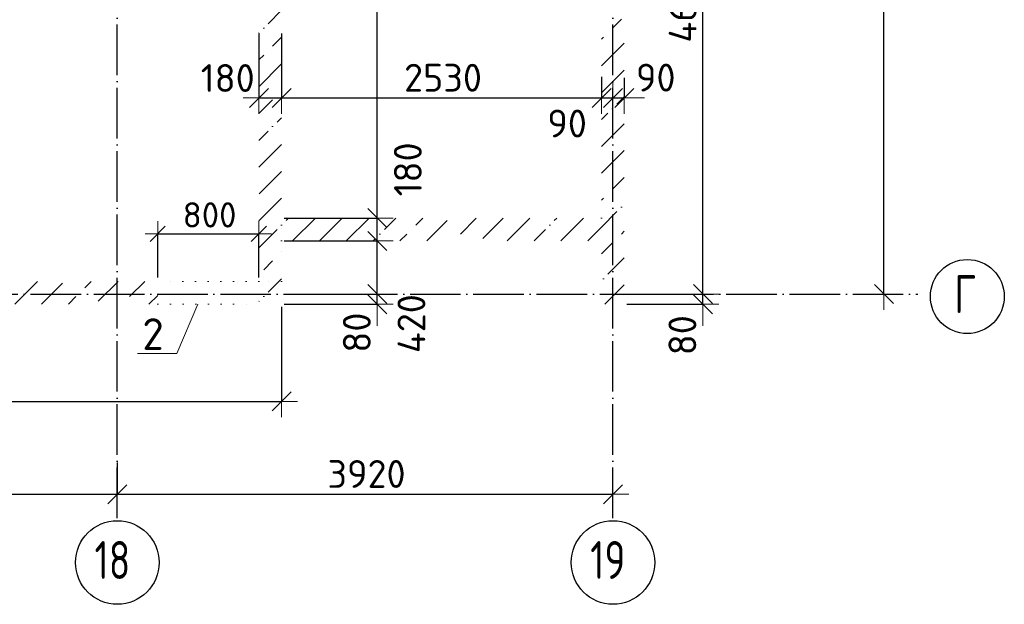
# Model space of a CAD drawing. Header units: millimetres. Extents: x 31376 to 89568, y 5935 to 20657.
# Tile 4 of 6: x 56089 to 63875, y 5948 to 10568. Entities that reach past the tile are written whole.
import ezdxf

# ---------------------------------------------------------------- set-up
doc = ezdxf.new("R2010")
doc.units = ezdxf.units.MM
doc.header["$PDMODE"] = 65
for name, pattern in [('______11', [500, 400, -50, 0, -50]), ('______5', [1100, 800, -100, 100, -100]), ('______9', [100, 0, -100])]:
    doc.linetypes.add(name, pattern=pattern)
for name, color, linetype, lineweight in [('Standard', 7, 'Continuous', 25), ('Размерная линия_ общее', 7, 'Continuous', 13), ('Размерная линия_ общее_1', 7, 'Continuous', 13), ('Стена_ общее', 7, 'Continuous', 35)]:
    doc.layers.add(name, color=color, linetype=linetype, lineweight=lineweight)
doc.layers.add('Осевая линия_ общее', color=7, linetype='______5', lineweight=13, true_color=0xa0a0a0)
doc.styles.add('ISOCPEUR', font='ISOCPEUR')
doc.dimstyles.new('DIMSTYLE_2', dxfattribs={"dimtxt": 220, "dimasz": 250, "dimexe": 0, "dimexo": 0, "dimgap": 110, "dimtad": 2, "dimdec": 0, "dimrnd": 5, "dimzin": 12, "dimdsep": 46, "dimtxsty": 'ISOCPEUR', "dimblk1": 'ALL_ML_STRICH', "dimblk2": 'ALL_ML_STRICH', "dimsah": 1, "dimcen": 0, "dimclrd": 7, "dimclre": 256, "dimclrt": 7, "dimadec": 0, "dimazin": 0, "dimtfac": 1, "dimtdec": 0, "dimtix": 1, "dimtmove": 2, "dimatfit": 3, "dimfxl": 0, "dimtzin": 0, "dimlwd": 0, "dimlwe": -3, "dimarcsym": 0})
doc.dimstyles.new('DIMSTYLE_3', dxfattribs={"dimtxt": 220, "dimasz": 250, "dimexe": 0, "dimexo": 0, "dimgap": 110, "dimtad": 2, "dimdec": 0, "dimrnd": 5, "dimzin": 12, "dimdsep": 46, "dimtxsty": 'ISOCPEUR', "dimblk1": 'ALL_ML_STRICH', "dimblk2": 'ALL_ML_STRICH', "dimsah": 1, "dimcen": 0, "dimclrd": 7, "dimclre": 256, "dimclrt": 7, "dimadec": 0, "dimazin": 0, "dimtfac": 1, "dimtdec": 0, "dimtix": 1, "dimtmove": 2, "dimatfit": 3, "dimfxl": 0, "dimtzin": 0, "dimlwd": 0, "dimlwe": -3, "dimarcsym": 0})
doc.dimstyles.new('DIMSTYLE_5', dxfattribs={"dimtxt": 220, "dimasz": 250, "dimexe": 0, "dimexo": 0, "dimgap": 110, "dimtad": 2, "dimdec": 0, "dimrnd": 5, "dimzin": 12, "dimdsep": 46, "dimtxsty": 'ISOCPEUR', "dimblk1": 'ALL_ML_STRICH', "dimblk2": 'ALL_ML_STRICH', "dimsah": 1, "dimcen": 0, "dimclrd": 7, "dimclre": 256, "dimclrt": 7, "dimadec": 0, "dimazin": 0, "dimtfac": 1, "dimtdec": 0, "dimtix": 1, "dimtmove": 2, "dimatfit": 3, "dimfxl": 0, "dimtvp": 1.2, "dimtzin": 0, "dimlwd": 0, "dimlwe": -3, "dimarcsym": 0})
doc.dimstyles.new('DIMSTYLE_7', dxfattribs={"dimtxt": 220, "dimasz": 250, "dimexe": 0, "dimexo": 0, "dimgap": 110, "dimtad": 0, "dimdec": 0, "dimrnd": 5, "dimzin": 12, "dimdsep": 46, "dimtxsty": 'ISOCPEUR', "dimblk1": 'ALL_ML_STRICH', "dimblk2": 'ALL_ML_STRICH', "dimsah": 1, "dimcen": 0, "dimclrd": 7, "dimclre": 256, "dimclrt": 7, "dimadec": 0, "dimazin": 0, "dimtfac": 1, "dimtdec": 0, "dimtix": 1, "dimtmove": 2, "dimatfit": 3, "dimfxl": 0, "dimtvp": 1.2, "dimtzin": 0, "dimlwd": 0, "dimlwe": -3, "dimarcsym": 0})
doc.dimstyles.new('DIMSTYLE_8', dxfattribs={"dimtxt": 200, "dimasz": 200, "dimexe": 0, "dimexo": 0, "dimgap": 100, "dimtad": 2, "dimdec": 0, "dimrnd": 5, "dimzin": 12, "dimdsep": 46, "dimtxsty": 'ISOCPEUR', "dimblk1": 'ALL_ML_STRICH', "dimblk2": 'ALL_ML_STRICH', "dimsah": 1, "dimcen": 0, "dimclrd": 7, "dimclre": 256, "dimclrt": 7, "dimadec": 0, "dimazin": 0, "dimtfac": 1, "dimtdec": 0, "dimtix": 1, "dimtmove": 2, "dimatfit": 3, "dimfxl": 0, "dimtzin": 0, "dimlwd": 0, "dimlwe": -3, "dimarcsym": 0})
pattern_1 = [(45, (0, 0), (-212.132, 212.132), [400, -50, 0, -50]), (45, (-106.07, 106.07), (-212.132, 212.132), [800, -100, 100, -100])]

# ---------------------------------------------------------------- blocks, each defined once
blk = doc.blocks.new('ALL_ML_STRICH')
at = {"color": 0, "linetype": 'ByBlock', "lineweight": -2}
for p, q in [((0, -0.5), (0, 0.5)), ((-1, 0), (0.5, 0)), ((-0.3, -0.3), (0.3, 0.3))]:
    blk.add_line(p, q, dxfattribs=at)
blk = doc.blocks.new('*D3')
at = {"layer": 'DEFPOINTS', "color": 7, "linetype": 'Continuous', "lineweight": 13, "transparency": 33554687}
for p in [(63058.7, 13900), (62922.4, 8400), (62922.4, 8400)]:
    blk.add_point(p, dxfattribs=at)
at = {"layer": 'Размерная линия_ общее', "color": 253, "linetype": 'Continuous', "lineweight": -2, "true_color": 0xa0a0a0, "transparency": 33554687}
for p, q in [((63038.7, 13900), (62922.4, 13900)), ((62922.4, 8400), (62922.4, 8400))]:
    blk.add_line(p, q, dxfattribs=at)
at = {"layer": 'Размерная линия_ общее', "color": 7, "linetype": 'Continuous', "lineweight": -2, "transparency": 33554687}
blk.add_line((62922.4, 8400), (62922.4, 13900), dxfattribs=at)
at = {"layer": 'Размерная линия_ общее', "color": 7, "linetype": 'Continuous', "lineweight": 13, "transparency": 33554687, "xscale": 250, "yscale": 250, "zscale": 250}
for p, rotation in [((62922.4, 13900), 90), ((62922.4, 8400), 270)]:
    blk.add_blockref('ALL_ML_STRICH', p, dxfattribs=dict(at, rotation=rotation))
at = {"layer": 'Размерная линия_ общее', "color": 7, "linetype": 'Continuous', "lineweight": 13, "transparency": 33554687, "insert": (62762.4, 11161), "char_height": 220, "width": 880, "attachment_point": 5, "rotation": 90, "style": 'ISOCPEUR'}
blk.add_mtext('\\A1;{5500}', dxfattribs=at)
blk = doc.blocks.new('*D5')
at = {"layer": 'DEFPOINTS', "color": 7, "linetype": 'Continuous', "lineweight": 13, "transparency": 33554687}
for p in [(52850, 8320), (58160, 8320), (52850, 7551.6)]:
    blk.add_point(p, dxfattribs=at)
at = {"layer": 'Размерная линия_ общее', "color": 253, "linetype": 'Continuous', "lineweight": -2, "true_color": 0xa0a0a0, "transparency": 33554687}
for p, q in [((52850, 8300), (52850, 7551.6)), ((58160, 8300), (58160, 7551.6))]:
    blk.add_line(p, q, dxfattribs=at)
at = {"layer": 'Размерная линия_ общее', "color": 7, "linetype": 'Continuous', "lineweight": -2, "transparency": 33554687}
blk.add_line((52850, 7551.6), (58160, 7551.6), dxfattribs=at)
at = {"layer": 'Размерная линия_ общее', "color": 7, "linetype": 'Continuous', "lineweight": 13, "transparency": 33554687, "xscale": 250, "yscale": 250, "zscale": 250, "rotation": 180}
blk.add_blockref('ALL_ML_STRICH', (52850, 7551.6), dxfattribs=at)
at = {"layer": 'Размерная линия_ общее', "color": 7, "linetype": 'Continuous', "lineweight": 13, "transparency": 33554687, "xscale": 250, "yscale": 250, "zscale": 250}
blk.add_blockref('ALL_ML_STRICH', (58160, 7551.6), dxfattribs=at)
at = {"layer": 'Размерная линия_ общее', "color": 7, "linetype": 'Continuous', "lineweight": 13, "transparency": 33554687, "insert": (55538, 7711.6), "char_height": 220, "width": 880, "attachment_point": 5, "style": 'ISOCPEUR'}
blk.add_mtext('\\A1;{5310}', dxfattribs=at)
blk = doc.blocks.new('*D16')
at = {"layer": 'DEFPOINTS', "color": 7, "linetype": 'Continuous', "lineweight": 13, "transparency": 33554687}
for p in [(52940, 7223.1), (56860, 7088.2), (52940, 6818.3)]:
    blk.add_point(p, dxfattribs=at)
at = {"layer": 'Размерная линия_ общее', "color": 253, "linetype": 'Continuous', "lineweight": -2, "true_color": 0xa0a0a0, "transparency": 33554687}
for p, q in [((52940, 7203.1), (52940, 6818.3)), ((56860, 7068.2), (56860, 6818.3))]:
    blk.add_line(p, q, dxfattribs=at)
at = {"layer": 'Размерная линия_ общее', "color": 7, "linetype": 'Continuous', "lineweight": -2, "transparency": 33554687}
blk.add_line((52940, 6818.3), (56860, 6818.3), dxfattribs=at)
at = {"layer": 'Размерная линия_ общее', "color": 7, "linetype": 'Continuous', "lineweight": 13, "transparency": 33554687, "xscale": 250, "yscale": 250, "zscale": 250, "rotation": 180}
blk.add_blockref('ALL_ML_STRICH', (52940, 6818.3), dxfattribs=at)
at = {"layer": 'Размерная линия_ общее', "color": 7, "linetype": 'Continuous', "lineweight": 13, "transparency": 33554687, "xscale": 250, "yscale": 250, "zscale": 250}
blk.add_blockref('ALL_ML_STRICH', (56860, 6818.3), dxfattribs=at)
at = {"layer": 'Размерная линия_ общее', "color": 7, "linetype": 'Continuous', "lineweight": 13, "transparency": 33554687, "insert": (54911, 6978.3), "char_height": 220, "width": 880, "attachment_point": 5, "style": 'ISOCPEUR'}
blk.add_mtext('\\A1;{3920}', dxfattribs=at)
blk = doc.blocks.new('*D17')
at = {"layer": 'DEFPOINTS', "color": 7, "linetype": 'Continuous', "lineweight": 13, "transparency": 33554687}
for p in [(56860, 7088.2), (56860, 6818.3), (60780, 6765.2)]:
    blk.add_point(p, dxfattribs=at)
at = {"layer": 'Размерная линия_ общее', "color": 253, "linetype": 'Continuous', "lineweight": -2, "true_color": 0xa0a0a0, "transparency": 33554687}
for p, q in [((56860, 7068.2), (56860, 6818.3)), ((60780, 6745.2), (60780, 6818.3))]:
    blk.add_line(p, q, dxfattribs=at)
at = {"layer": 'Размерная линия_ общее', "color": 7, "linetype": 'Continuous', "lineweight": -2, "transparency": 33554687}
blk.add_line((56860, 6818.3), (60780, 6818.3), dxfattribs=at)
at = {"layer": 'Размерная линия_ общее', "color": 7, "linetype": 'Continuous', "lineweight": 13, "transparency": 33554687, "xscale": 250, "yscale": 250, "zscale": 250, "rotation": 180}
blk.add_blockref('ALL_ML_STRICH', (56860, 6818.3), dxfattribs=at)
at = {"layer": 'Размерная линия_ общее', "color": 7, "linetype": 'Continuous', "lineweight": 13, "transparency": 33554687, "xscale": 250, "yscale": 250, "zscale": 250}
blk.add_blockref('ALL_ML_STRICH', (60780, 6818.3), dxfattribs=at)
at = {"layer": 'Размерная линия_ общее', "color": 7, "linetype": 'Continuous', "lineweight": 13, "transparency": 33554687, "insert": (58831, 6978.3), "char_height": 220, "width": 880, "attachment_point": 5, "style": 'ISOCPEUR'}
blk.add_mtext('\\A1;{3920}', dxfattribs=at)
blk = doc.blocks.new('СЛОЖНЫЙ_ОБЪЕКТ_0')
at = {"layer": 'Осевая линия_ общее', "color": 253, "linetype": '______11', "lineweight": -3, "true_color": 0xa0a0a0, "transparency": 33554687}
for p, q in [((56860, 6628.5), (56860, 14330)), ((60780, 6628.5), (60780, 14330)), ((31670, 8400), (63190, 8400))]:
    blk.add_line(p, q, dxfattribs=at)
at = {"layer": 'Осевая линия_ общее', "color": 7, "linetype": 'Continuous', "lineweight": 25, "transparency": 33554687}
for centre, radius in [((63582.4, 8380.5), 292.4), ((56860.4, 6278.8), 330.4), ((60780.4, 6278.8), 330.4)]:
    blk.add_circle(centre, radius, dxfattribs=at)
at = {"layer": 'Осевая линия_ общее', "color": 7, "linetype": 'Continuous', "lineweight": 25, "transparency": 33554687, "char_height": 300, "attachment_point": 7, "style": 'ISOCPEUR'}
for s, insert, width in [('\\W0.78;Г', (63477.4, 8250), 326.407), ('\\W0.75;18', (56680.4, 6148.3), 472.281), ('\\W0.75;19', (60600.4, 6148.3), 472.281)]:
    blk.add_mtext(s, dxfattribs=dict(at, insert=insert, width=width))
blk = doc.blocks.new('*D26')
at = {"layer": 'DEFPOINTS', "color": 7, "linetype": 'Continuous', "lineweight": 13, "transparency": 33554687}
for p in [(58160, 8400), (58160, 8320), (58916.2, 8320)]:
    blk.add_point(p, dxfattribs=at)
at = {"layer": 'Размерная линия_ общее', "color": 253, "linetype": 'Continuous', "lineweight": -2, "true_color": 0xa0a0a0, "transparency": 33554687}
for p, q in [((58180, 8400), (58916.2, 8400)), ((58180, 8320), (58916.2, 8320))]:
    blk.add_line(p, q, dxfattribs=at)
at = {"layer": 'Размерная линия_ общее', "color": 7, "linetype": 'Continuous', "lineweight": -2, "transparency": 33554687}
blk.add_line((58916.2, 8320), (58916.2, 8400), dxfattribs=at)
at = {"layer": 'Размерная линия_ общее', "color": 7, "linetype": 'Continuous', "lineweight": 13, "transparency": 33554687, "xscale": 250, "yscale": 250, "zscale": 250}
for p, rotation in [((58916.2, 8320), 270), ((58916.2, 8400), 90)]:
    blk.add_blockref('ALL_ML_STRICH', p, dxfattribs=dict(at, rotation=rotation))
at = {"layer": 'Размерная линия_ общее', "color": 7, "linetype": 'Continuous', "lineweight": 13, "transparency": 33554687, "insert": (58754.5, 8095.6), "char_height": 220, "width": 440, "attachment_point": 5, "rotation": 90, "style": 'ISOCPEUR'}
blk.add_mtext('\\A1;{80}', dxfattribs=at)
blk = doc.blocks.new('*D27')
at = {"layer": 'DEFPOINTS', "color": 7, "linetype": 'Continuous', "lineweight": 13, "transparency": 33554687}
for p in [(58160, 8820), (58160, 8400), (58916.2, 8400)]:
    blk.add_point(p, dxfattribs=at)
at = {"layer": 'Размерная линия_ общее', "color": 253, "linetype": 'Continuous', "lineweight": -2, "true_color": 0xa0a0a0, "transparency": 33554687}
for p, q in [((58180, 8820), (58916.2, 8820)), ((58180, 8400), (58916.2, 8400))]:
    blk.add_line(p, q, dxfattribs=at)
at = {"layer": 'Размерная линия_ общее', "color": 7, "linetype": 'Continuous', "lineweight": -2, "transparency": 33554687}
blk.add_line((58916.2, 8400), (58916.2, 8820), dxfattribs=at)
at = {"layer": 'Размерная линия_ общее', "color": 7, "linetype": 'Continuous', "lineweight": 13, "transparency": 33554687, "xscale": 250, "yscale": 250, "zscale": 250}
for p, rotation in [((58916.2, 8820), 90), ((58916.2, 8400), 270)]:
    blk.add_blockref('ALL_ML_STRICH', p, dxfattribs=dict(at, rotation=rotation))
at = {"layer": 'Размерная линия_ общее', "color": 7, "linetype": 'Continuous', "lineweight": 13, "transparency": 33554687, "insert": (59186.5, 8166), "char_height": 220, "width": 660, "attachment_point": 5, "rotation": 90, "style": 'ISOCPEUR'}
blk.add_mtext('\\A1;{420}', dxfattribs=at)
blk = doc.blocks.new('*D28')
at = {"layer": 'DEFPOINTS', "color": 7, "linetype": 'Continuous', "lineweight": 13, "transparency": 33554687}
for p in [(58160, 9000), (58160, 8820), (58916.2, 8820)]:
    blk.add_point(p, dxfattribs=at)
at = {"layer": 'Размерная линия_ общее', "color": 253, "linetype": 'Continuous', "lineweight": -2, "true_color": 0xa0a0a0, "transparency": 33554687}
for p, q in [((58180, 9000), (58916.2, 9000)), ((58180, 8820), (58916.2, 8820))]:
    blk.add_line(p, q, dxfattribs=at)
at = {"layer": 'Размерная линия_ общее', "color": 7, "linetype": 'Continuous', "lineweight": -2, "transparency": 33554687}
blk.add_line((58916.2, 8820), (58916.2, 9000), dxfattribs=at)
at = {"layer": 'Размерная линия_ общее', "color": 7, "linetype": 'Continuous', "lineweight": 13, "transparency": 33554687, "xscale": 250, "yscale": 250, "zscale": 250}
for p, rotation in [((58916.2, 9000), 90), ((58916.2, 8820), 270)]:
    blk.add_blockref('ALL_ML_STRICH', p, dxfattribs=dict(at, rotation=rotation))
at = {"layer": 'Размерная линия_ общее', "color": 7, "linetype": 'Continuous', "lineweight": 13, "transparency": 33554687, "insert": (59158, 9385.1), "char_height": 220, "width": 660, "attachment_point": 5, "rotation": 90, "style": 'ISOCPEUR'}
blk.add_mtext('\\A1;{180}', dxfattribs=at)
blk = doc.blocks.new('*D29')
at = {"layer": 'DEFPOINTS', "color": 7, "linetype": 'Continuous', "lineweight": 13, "transparency": 33554687}
for p in [(58160, 13900), (58160, 9000), (58916.2, 9000)]:
    blk.add_point(p, dxfattribs=at)
at = {"layer": 'Размерная линия_ общее', "color": 253, "linetype": 'Continuous', "lineweight": -2, "true_color": 0xa0a0a0, "transparency": 33554687}
for p, q in [((58180, 13900), (58916.2, 13900)), ((58180, 9000), (58916.2, 9000))]:
    blk.add_line(p, q, dxfattribs=at)
at = {"layer": 'Размерная линия_ общее', "color": 7, "linetype": 'Continuous', "lineweight": -2, "transparency": 33554687}
blk.add_line((58916.2, 9000), (58916.2, 13900), dxfattribs=at)
at = {"layer": 'Размерная линия_ общее', "color": 7, "linetype": 'Continuous', "lineweight": 13, "transparency": 33554687, "xscale": 250, "yscale": 250, "zscale": 250}
for p, rotation in [((58916.2, 13900), 90), ((58916.2, 9000), 270)]:
    blk.add_blockref('ALL_ML_STRICH', p, dxfattribs=dict(at, rotation=rotation))
at = {"layer": 'Размерная линия_ общее', "color": 7, "linetype": 'Continuous', "lineweight": 13, "transparency": 33554687, "insert": (58756.2, 11450), "char_height": 220, "width": 880, "attachment_point": 5, "rotation": 90, "style": 'ISOCPEUR'}
blk.add_mtext('\\A1;{4900}', dxfattribs=at)
blk = doc.blocks.new('*D33')
at = {"layer": 'DEFPOINTS', "color": 7, "linetype": 'Continuous', "lineweight": 13, "transparency": 33554687}
for p in [(60870, 8400), (60870, 8320), (61491.2, 8320)]:
    blk.add_point(p, dxfattribs=at)
at = {"layer": 'Размерная линия_ общее', "color": 253, "linetype": 'Continuous', "lineweight": -2, "true_color": 0xa0a0a0, "transparency": 33554687}
for p, q in [((60890, 8400), (61491.2, 8400)), ((60890, 8320), (61491.2, 8320))]:
    blk.add_line(p, q, dxfattribs=at)
at = {"layer": 'Размерная линия_ общее', "color": 7, "linetype": 'Continuous', "lineweight": -2, "transparency": 33554687}
blk.add_line((61491.2, 8320), (61491.2, 8400), dxfattribs=at)
at = {"layer": 'Размерная линия_ общее', "color": 7, "linetype": 'Continuous', "lineweight": 13, "transparency": 33554687, "xscale": 250, "yscale": 250, "zscale": 250}
for p, rotation in [((61491.2, 8320), 270), ((61491.2, 8400), 90)]:
    blk.add_blockref('ALL_ML_STRICH', p, dxfattribs=dict(at, rotation=rotation))
at = {"layer": 'Размерная линия_ общее', "color": 7, "linetype": 'Continuous', "lineweight": 13, "transparency": 33554687, "insert": (61329.1, 8074.8), "char_height": 220, "width": 440, "attachment_point": 5, "rotation": 90, "style": 'ISOCPEUR'}
blk.add_mtext('\\A1;{80}', dxfattribs=at)
blk = doc.blocks.new('*D34')
at = {"layer": 'DEFPOINTS', "color": 7, "linetype": 'Continuous', "lineweight": 13, "transparency": 33554687}
for p in [(60870, 13000), (60870, 8400), (61491.2, 8400)]:
    blk.add_point(p, dxfattribs=at)
at = {"layer": 'Размерная линия_ общее', "color": 253, "linetype": 'Continuous', "lineweight": -2, "true_color": 0xa0a0a0, "transparency": 33554687}
for p, q in [((60890, 13000), (61491.2, 13000)), ((60890, 8400), (61491.2, 8400))]:
    blk.add_line(p, q, dxfattribs=at)
at = {"layer": 'Размерная линия_ общее', "color": 7, "linetype": 'Continuous', "lineweight": -2, "transparency": 33554687}
blk.add_line((61491.2, 8400), (61491.2, 13000), dxfattribs=at)
at = {"layer": 'Размерная линия_ общее', "color": 7, "linetype": 'Continuous', "lineweight": 13, "transparency": 33554687, "xscale": 250, "yscale": 250, "zscale": 250}
for p, rotation in [((61491.2, 13000), 90), ((61491.2, 8400), 270)]:
    blk.add_blockref('ALL_ML_STRICH', p, dxfattribs=dict(at, rotation=rotation))
at = {"layer": 'Размерная линия_ общее', "color": 7, "linetype": 'Continuous', "lineweight": 13, "transparency": 33554687, "insert": (61331.2, 10700), "char_height": 220, "width": 880, "attachment_point": 5, "rotation": 90, "style": 'ISOCPEUR'}
blk.add_mtext('\\A1;{4600}', dxfattribs=at)
blk = doc.blocks.new('*D45')
at = {"layer": 'DEFPOINTS', "color": 7, "linetype": 'Continuous', "lineweight": 13, "transparency": 33554687}
for p in [(57980, 10480), (58160, 10480), (57980, 9949.5)]:
    blk.add_point(p, dxfattribs=at)
at = {"layer": 'Размерная линия_ общее', "color": 253, "linetype": 'Continuous', "lineweight": -2, "true_color": 0xa0a0a0, "transparency": 33554687}
for p, q in [((57980, 10460), (57980, 9949.5)), ((58160, 10460), (58160, 9949.5))]:
    blk.add_line(p, q, dxfattribs=at)
at = {"layer": 'Размерная линия_ общее', "color": 7, "linetype": 'Continuous', "lineweight": -2, "transparency": 33554687}
blk.add_line((57980, 9949.5), (58160, 9949.5), dxfattribs=at)
at = {"layer": 'Размерная линия_ общее', "color": 7, "linetype": 'Continuous', "lineweight": 13, "transparency": 33554687, "xscale": 250, "yscale": 250, "zscale": 250, "rotation": 180}
blk.add_blockref('ALL_ML_STRICH', (57980, 9949.5), dxfattribs=at)
at = {"layer": 'Размерная линия_ общее', "color": 7, "linetype": 'Continuous', "lineweight": 13, "transparency": 33554687, "xscale": 250, "yscale": 250, "zscale": 250}
blk.add_blockref('ALL_ML_STRICH', (58160, 9949.5), dxfattribs=at)
at = {"layer": 'Размерная линия_ общее', "color": 7, "linetype": 'Continuous', "lineweight": 13, "transparency": 33554687, "insert": (57733.7, 10107.3), "char_height": 220, "width": 660, "attachment_point": 5, "style": 'ISOCPEUR'}
blk.add_mtext('\\A1;{180}', dxfattribs=at)
blk = doc.blocks.new('*D46')
at = {"layer": 'DEFPOINTS', "color": 7, "linetype": 'Continuous', "lineweight": 13, "transparency": 33554687}
for p in [(58160, 10480), (60690, 10137.8), (58160, 9949.5)]:
    blk.add_point(p, dxfattribs=at)
at = {"layer": 'Размерная линия_ общее', "color": 253, "linetype": 'Continuous', "lineweight": -2, "true_color": 0xa0a0a0, "transparency": 33554687}
for p, q in [((58160, 10460), (58160, 9949.5)), ((60690, 10117.8), (60690, 9949.5))]:
    blk.add_line(p, q, dxfattribs=at)
at = {"layer": 'Размерная линия_ общее', "color": 7, "linetype": 'Continuous', "lineweight": -2, "transparency": 33554687}
blk.add_line((58160, 9949.5), (60690, 9949.5), dxfattribs=at)
at = {"layer": 'Размерная линия_ общее', "color": 7, "linetype": 'Continuous', "lineweight": 13, "transparency": 33554687, "xscale": 250, "yscale": 250, "zscale": 250, "rotation": 180}
blk.add_blockref('ALL_ML_STRICH', (58160, 9949.5), dxfattribs=at)
at = {"layer": 'Размерная линия_ общее', "color": 7, "linetype": 'Continuous', "lineweight": 13, "transparency": 33554687, "xscale": 250, "yscale": 250, "zscale": 250}
blk.add_blockref('ALL_ML_STRICH', (60690, 9949.5), dxfattribs=at)
at = {"layer": 'Размерная линия_ общее', "color": 7, "linetype": 'Continuous', "lineweight": 13, "transparency": 33554687, "insert": (59436, 10109.5), "char_height": 220, "width": 880, "attachment_point": 5, "style": 'ISOCPEUR'}
blk.add_mtext('\\A1;{2530}', dxfattribs=at)
blk = doc.blocks.new('*D47')
at = {"layer": 'DEFPOINTS', "color": 7, "linetype": 'Continuous', "lineweight": 13, "transparency": 33554687}
for p in [(60690, 10137.8), (60780, 9974.5), (60690, 9949.5)]:
    blk.add_point(p, dxfattribs=at)
at = {"layer": 'Размерная линия_ общее', "color": 253, "linetype": 'Continuous', "lineweight": -2, "true_color": 0xa0a0a0, "transparency": 33554687}
for p, q in [((60690, 10117.8), (60690, 9949.5)), ((60780, 9949.5), (60780, 9949.5))]:
    blk.add_line(p, q, dxfattribs=at)
at = {"layer": 'Размерная линия_ общее', "color": 7, "linetype": 'Continuous', "lineweight": -2, "transparency": 33554687}
blk.add_line((60690, 9949.5), (60780, 9949.5), dxfattribs=at)
at = {"layer": 'Размерная линия_ общее', "color": 7, "linetype": 'Continuous', "lineweight": 13, "transparency": 33554687, "xscale": 250, "yscale": 250, "zscale": 250}
blk.add_blockref('ALL_ML_STRICH', (60780, 9949.5), dxfattribs=at)
at = {"layer": 'Размерная линия_ общее', "color": 7, "linetype": 'Continuous', "lineweight": 13, "transparency": 33554687, "xscale": 250, "yscale": 250, "zscale": 250, "rotation": 180}
blk.add_blockref('ALL_ML_STRICH', (60690, 9949.5), dxfattribs=at)
at = {"layer": 'Размерная линия_ общее', "color": 7, "linetype": 'Continuous', "lineweight": 13, "transparency": 33554687, "insert": (60417.5, 9747.8), "char_height": 220, "width": 440, "attachment_point": 5, "style": 'ISOCPEUR'}
blk.add_mtext('\\A1;{90}', dxfattribs=at)
blk = doc.blocks.new('*D48')
at = {"layer": 'DEFPOINTS', "color": 7, "linetype": 'Continuous', "lineweight": 13, "transparency": 33554687}
for p in [(60870, 10129.4), (60780, 9974.5), (60780, 9949.5)]:
    blk.add_point(p, dxfattribs=at)
at = {"layer": 'Размерная линия_ общее', "color": 253, "linetype": 'Continuous', "lineweight": -2, "true_color": 0xa0a0a0, "transparency": 33554687}
for p, q in [((60870, 10109.4), (60870, 9949.5)), ((60780, 9949.5), (60780, 9949.5))]:
    blk.add_line(p, q, dxfattribs=at)
at = {"layer": 'Размерная линия_ общее', "color": 7, "linetype": 'Continuous', "lineweight": -2, "transparency": 33554687}
blk.add_line((60780, 9949.5), (60870, 9949.5), dxfattribs=at)
at = {"layer": 'Размерная линия_ общее', "color": 7, "linetype": 'Continuous', "lineweight": 13, "transparency": 33554687, "xscale": 250, "yscale": 250, "zscale": 250}
blk.add_blockref('ALL_ML_STRICH', (60870, 9949.5), dxfattribs=at)
at = {"layer": 'Размерная линия_ общее', "color": 7, "linetype": 'Continuous', "lineweight": 13, "transparency": 33554687, "xscale": 250, "yscale": 250, "zscale": 250, "rotation": 180}
blk.add_blockref('ALL_ML_STRICH', (60780, 9949.5), dxfattribs=at)
at = {"layer": 'Размерная линия_ общее', "color": 7, "linetype": 'Continuous', "lineweight": 13, "transparency": 33554687, "insert": (61118.4, 10110.5), "char_height": 220, "width": 440, "attachment_point": 5, "style": 'ISOCPEUR'}
blk.add_mtext('\\A1;{90}', dxfattribs=at)
blk = doc.blocks.new('*D49')
at = {"layer": 'DEFPOINTS', "color": 7, "linetype": 'Continuous', "lineweight": 13, "transparency": 33554687}
for p in [(57180, 8875.6), (57180, 8500), (57980, 8500)]:
    blk.add_point(p, dxfattribs=at)
at = {"layer": 'Размерная линия_ общее_1', "color": 253, "linetype": 'Continuous', "lineweight": -2, "true_color": 0xa0a0a0, "transparency": 33554687}
for p, q in [((57180, 8530), (57180, 8875.6)), ((57980, 8530), (57980, 8875.6))]:
    blk.add_line(p, q, dxfattribs=at)
at = {"layer": 'Размерная линия_ общее_1', "color": 7, "linetype": 'Continuous', "lineweight": -2, "transparency": 33554687}
blk.add_line((57180, 8875.6), (57980, 8875.6), dxfattribs=at)
at = {"layer": 'Размерная линия_ общее_1', "color": 7, "linetype": 'Continuous', "lineweight": 13, "transparency": 33554687, "xscale": 200, "yscale": 200, "zscale": 200, "rotation": 180}
blk.add_blockref('ALL_ML_STRICH', (57180, 8875.6), dxfattribs=at)
at = {"layer": 'Размерная линия_ общее_1', "color": 7, "linetype": 'Continuous', "lineweight": 13, "transparency": 33554687, "xscale": 200, "yscale": 200, "zscale": 200}
blk.add_blockref('ALL_ML_STRICH', (57980, 8875.6), dxfattribs=at)
at = {"layer": 'Размерная линия_ общее_1', "color": 7, "linetype": 'Continuous', "lineweight": 13, "transparency": 33554687, "insert": (57590, 9025.6), "char_height": 200, "width": 600, "attachment_point": 5, "style": 'ISOCPEUR'}
blk.add_mtext('\\A1;{800}', dxfattribs=at)

msp = doc.modelspace()

# ---------------------------------------------------------------- hatches: boundary and pattern name
at = {"layer": 'Стена_ общее', "linetype": 'Continuous', "lineweight": 18, "transparency": 33554687}
h = msp.add_hatch(dxfattribs=at)
h.set_pattern_fill('__________539', scale=100, style=0, pattern_type=2)
h.set_pattern_definition(pattern_1)
h.paths.add_polyline_path([(57980, 13045), (57980, 8500), (58160, 8500), (58160, 13045)], flags=0)
h = msp.add_hatch(dxfattribs=at)
h.set_pattern_fill('__________539', scale=100, style=0, pattern_type=2)
h.set_pattern_definition(pattern_1)
h.paths.add_polyline_path([(60870, 8320), (60870, 13000), (60690, 13000), (60690, 8320)], flags=0)
h = msp.add_hatch(dxfattribs=at)
h.set_pattern_fill('__________539', scale=100, style=0, pattern_type=2)
h.set_pattern_definition(pattern_1)
h.paths.add_polyline_path([(58160, 8820), (60690, 8820), (60690, 9000), (58160, 9000)], flags=0)
h = msp.add_hatch(dxfattribs=at)
h.set_pattern_fill('__________539', scale=100, style=0, pattern_type=2)
h.set_pattern_definition(pattern_1)
h.paths.add_polyline_path([(57180, 8500), (53030, 8500), (53030, 8320), (57180, 8320)], flags=0)
h = msp.add_hatch(dxfattribs=at)
h.set_pattern_fill('__________539', scale=100, style=0, pattern_type=2)
h.set_pattern_definition(pattern_1)
h.paths.add_polyline_path([(58160, 8500), (57980, 8500), (57980, 8320), (58160, 8320)], flags=0)

# ---------------------------------------------------------------- linework, layer by layer
at = {"layer": 'Standard', "color": 7, "linetype": 'Continuous', "lineweight": 13, "transparency": 33554687}
msp.add_lwpolyline([(57497.4, 8320), (57330.1, 7929.8), (57020.1, 7929.8)], dxfattribs=at)
at = {"layer": 'Стена_ общее', "color": 7, "linetype": '______9', "lineweight": 13, "transparency": 33554687}
for p, q in [((58160, 8820), (58160, 9000)), ((60690, 9000), (60690, 8820)), ((57980, 8500), (57180, 8500)), ((57980, 8500), (57180, 8500)), ((58160, 8500), (57980, 8500)), ((57180, 8320), (57980, 8320)), ((57180, 8320), (57980, 8320))]:
    msp.add_line(p, q, dxfattribs=at)

# ---------------------------------------------------------------- block references
at = {"layer": 'Осевая линия_ общее', "color": 253, "linetype": '______11', "lineweight": -3, "true_color": 0xa0a0a0, "transparency": 33554687}
msp.add_blockref('СЛОЖНЫЙ_ОБЪЕКТ_0', (0, 0), dxfattribs=at)

# ---------------------------------------------------------------- texts
at = {"layer": 'Standard', "color": 7, "linetype": 'Continuous', "lineweight": 13, "transparency": 33554687, "insert": (57142.9, 8083.6), "char_height": 250, "width": 272.222, "attachment_point": 5, "style": 'ISOCPEUR'}
msp.add_mtext('\\A1;{\\fISOCPEUR|i0|b0;\\H250.000000;\\W1.000000;\\C7;2}\\P', dxfattribs=at)

# ---------------------------------------------------------------- dimensions: what is measured, and where the dimension line sits
at = {"layer": 'Размерная линия_ общее', "color": 7, "linetype": 'Continuous', "lineweight": 13, "transparency": 33554687}
for base, p1, p2, dimstyle, picture, middle in [((58916.2, 13900), (58180, 9000), (58180, 13900), 'DIMSTYLE_3', '*D29', (58756.2, 11450)), ((62922.4, 13900), (62922.4, 8400), (63038.7, 13900), 'DIMSTYLE_2', '*D3', (62762.4, 11161)), ((61491.2, 13000), (60890, 8400), (60890, 13000), 'DIMSTYLE_3', '*D34', (61331.2, 10700)), ((58916.2, 9000), (58180, 8820), (58180, 9000), 'DIMSTYLE_7', '*D28', (59158, 9385.1)), ((58916.2, 8820), (58180, 8400), (58180, 8820), 'DIMSTYLE_7', '*D27', (59186.5, 8166)), ((58916.2, 8400), (58180, 8320), (58180, 8400), 'DIMSTYLE_5', '*D26', (58754.5, 8095.6)), ((61491.2, 8400), (60890, 8320), (60890, 8400), 'DIMSTYLE_5', '*D33', (61329.1, 8074.8))]:
    dim = msp.add_linear_dim(base=base, p1=p1, p2=p2, angle=90, dimstyle=dimstyle, override={"dimpost": '<>', "dimclrd": 7, "dimclre": 253, "dimclrt": 7, "dimlwd": 0, "dimlwe": 65533}, dxfattribs=at)
    dim.commit()
    dim.dimension.update_dxf_attribs({"geometry": picture, "text_midpoint": middle, "dimtype": 160})
for base, p1, p2, dimstyle, picture, middle in [((58160, 9949.5), (57980, 10460), (58160, 10460), 'DIMSTYLE_5', '*D45', (57733.7, 10107.3)), ((60690, 9949.5), (58160, 10460), (60690, 10117.8), 'DIMSTYLE_3', '*D46', (59436, 10109.5)), ((60870, 9949.5), (60780, 9949.5), (60870, 10109.4), 'DIMSTYLE_5', '*D48', (61118.4, 10110.5)), ((60780, 9949.5), (60690, 10117.8), (60780, 9949.5), 'DIMSTYLE_7', '*D47', (60417.5, 9747.8)), ((58160, 7551.6), (52850, 8300), (58160, 8300), 'DIMSTYLE_3', '*D5', (55538, 7711.6)), ((56860, 6818.3), (52940, 7203.1), (56860, 7068.2), 'DIMSTYLE_3', '*D16', (54911, 6978.3)), ((60780, 6818.3), (56860, 7068.2), (60780, 6745.2), 'DIMSTYLE_3', '*D17', (58831, 6978.3))]:
    dim = msp.add_linear_dim(base=base, p1=p1, p2=p2, dimstyle=dimstyle, override={"dimpost": '<>', "dimclrd": 7, "dimclre": 253, "dimclrt": 7, "dimlwd": 0, "dimlwe": 65533}, dxfattribs=at)
    dim.commit()
    dim.dimension.update_dxf_attribs({"geometry": picture, "text_midpoint": middle, "dimtype": 160})
at = {"layer": 'Размерная линия_ общее_1', "color": 7, "linetype": 'Continuous', "lineweight": 13, "transparency": 33554687}
dim = msp.add_linear_dim(base=(57980, 8875.6), p1=(57180, 8530), p2=(57980, 8530), dimstyle='DIMSTYLE_8', override={"dimpost": '<>', "dimclrd": 7, "dimclre": 253, "dimclrt": 7, "dimlwd": 0, "dimlwe": 65533}, dxfattribs=at)
dim.commit()
dim.dimension.update_dxf_attribs({"geometry": '*D49', "text_midpoint": (57590, 9025.6), "dimtype": 160})

doc.saveas('drawing.dxf')
